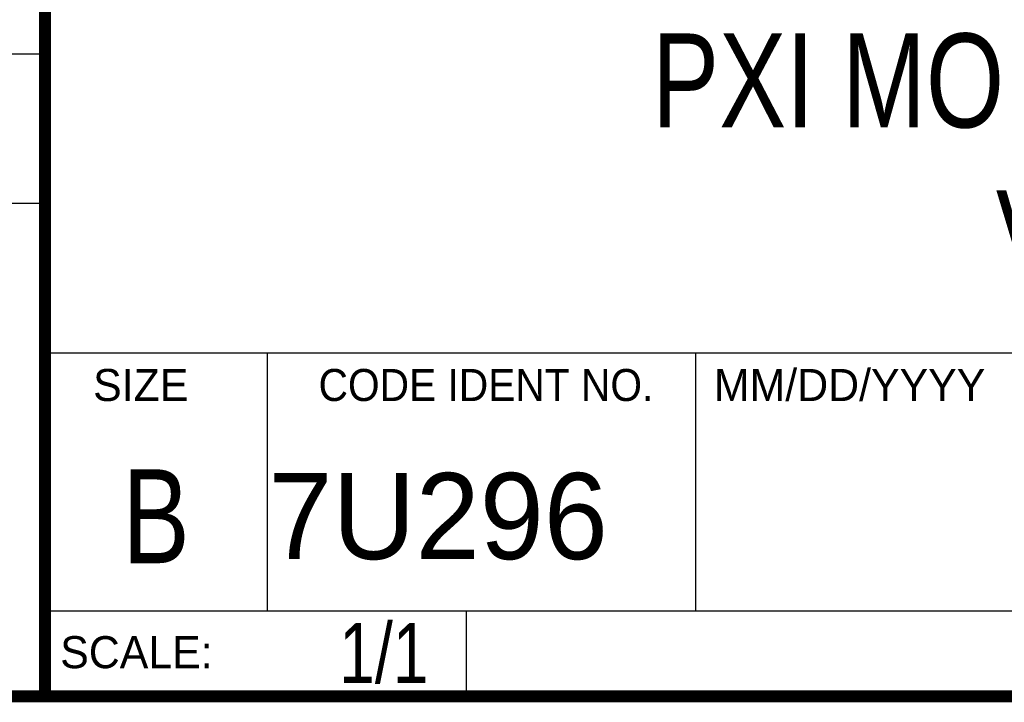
# Model space of a CAD drawing. Header units: inches. Extents: x 0.2 to 16.8, y 0.1 to 10.8.
# Tile 4 of 11: x 13 to 14.7, y 0.2 to 1.4. Entities that reach past the tile are written whole.
import ezdxf
from ezdxf.enums import TextEntityAlignment as Align

# ---------------------------------------------------------------- set-up
doc = ezdxf.new("R2010")
doc.units = ezdxf.units.IN
doc.header["$LTSCALE"] = 0.935
doc.header["$MEASUREMENT"] = 0
doc.layers.get('0').update_dxf_attribs({"linetype": 'CONTINUOUS'})
doc.styles.get("Standard").update_dxf_attribs({"font": 'txt', "width": 0.8})

msp = doc.modelspace()

# ---------------------------------------------------------------- linework, layer by layer
at = {"color": 2, "linetype": 'CONTINUOUS'}
for p, q in [((13.0652, 1.9695), (13.0652, 0.2605)), ((11.482, 1.3265), (13.0653, 1.3265)), ((13.0653, 1.0776), (11.482, 1.0776)), ((13.0652, 0.8295), (16.745, 0.8295)), ((13.434, 0.8295), (13.434, 0.4005)), ((14.146, 0.8295), (14.146, 0.4005)), ((13.0652, 0.4005), (16.745, 0.4005)), ((13.765, 0.4005), (13.765, 0.2605)), ((13.0652, 0.2605), (16.745, 0.2605))]:
    msp.add_line(p, q, dxfattribs=at)
at = {"color": 7, "linetype": 'CONTINUOUS', "const_width": 0.02}
for points in [[(13.0653, 1.9707), (13.0653, 0.2586)], [(0.25, 0.2586), (16.75, 0.2586)]]:
    msp.add_lwpolyline(points, dxfattribs=at)

# ---------------------------------------------------------------- texts
at = {"color": 2, "linetype": 'CONTINUOUS'}
for s, p in [('SIZE', (13.1451, 0.7494)), ('MM/DD/YYYY', (14.1765, 0.7494)), ('SCALE:', (13.0904, 0.3053))]:
    msp.add_text(s, height=0.05325, dxfattribs=at).set_placement(p)
at = {"color": 2, "linetype": 'CONTINUOUS', "width": 0.95}
msp.add_text('CODE IDENT NO.', height=0.053254, dxfattribs=at).set_placement((13.7978, 0.7494), align=Align.CENTER)
at = {"color": 7, "linetype": 'CONTINUOUS', "width": 0.8}
msp.add_text('B', height=0.1562, dxfattribs=at).set_placement((13.2497, 0.4798), align=Align.CENTER)
at = {"color": 7, "linetype": 'CONTINUOUS'}
msp.add_text('7U296', height=0.14316, dxfattribs=at).set_placement((13.4363, 0.4866))
at = {"color": 7, "linetype": 'CONTINUOUS', "width": 0.8}
msp.add_text('1/1', height=0.1, dxfattribs=at).set_placement((13.7025, 0.2805), align=Align.RIGHT)
at = {"color": 7, "linetype": 'CONTINUOUS', "insert": (14.9051, 1.3603), "char_height": 0.15625, "width": 2.125, "attachment_point": 2}
msp.add_mtext('PXI MODULE 68 POS\\PVHDCI', dxfattribs=at)

doc.saveas('drawing.dxf')
